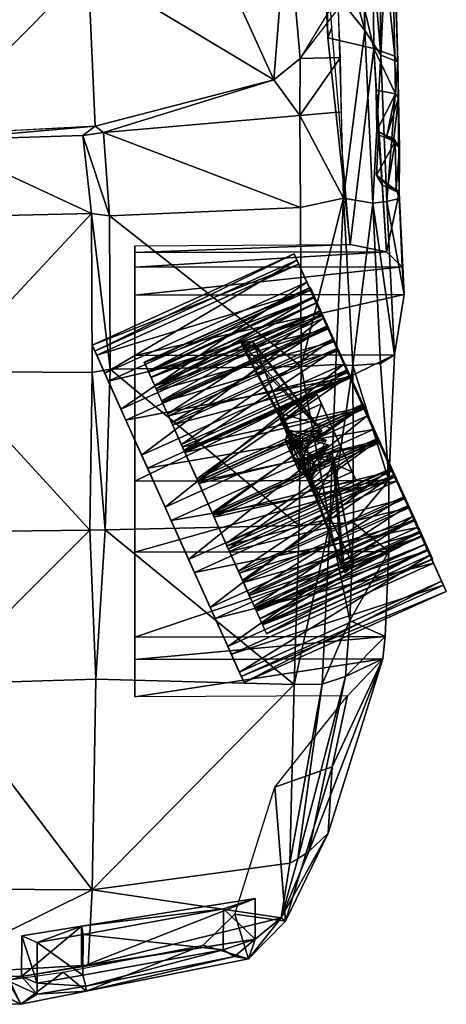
# Model space of a CAD drawing. Header units: metres. Extents: x -2.9 to 1.9, y -5.6 to 5.6.
# Tile 4 of 11: x -0.1 to 1.9, y -5.6 to -1.1. Entities that reach past the tile are written whole.
import ezdxf

# ---------------------------------------------------------------- set-up
doc = ezdxf.new("R2010")
doc.units = ezdxf.units.M
doc.layers.get('0').update_dxf_attribs({"true_color": 0x551cb1})

msp = doc.modelspace()

# ---------------------------------------------------------------- meshes
at = {"color": 33, "true_color": 0xe08f57}
mesh = msp.add_polyface(dxfattribs=at)
corners = [(-2.2724, -1.2453, -0.8451), (-2.1527, -1.3458, -0.8451), (1.2159, -1.2606, -0.8451), (1.0954, -1.36, -0.8451), (-1.6668, -0.2311, -0.3934), (-1.6668, -0.2311, -0.3934), (-2.1872, -0.5702, -0.6645), (-1.6668, -0.2311, -0.3934), (-1.9996, -0.1371, -0.458), (-1.7357, 0.4744, -0.1676), (-1.6668, -0.2311, -0.3934), (-1.6668, -0.2311, -0.3934), (-1.4542, 0.3886, -0.142), (-1.6668, -0.2311, -0.3934), (-1.1334, 0.3269, -0.1227), (-1.6668, -0.2311, -0.3934), (-1.8555, -0.7031, -0.5999), (-1.6668, -0.2311, -0.3934), (-1.3143, -1.571, -0.8903), (-0.5272, -1.6137, -0.9032), (-1.2367, -0.3088, -0.3419), (-0.5194, -0.3619, -0.3226), (-1.2694, -0.8365, -0.542), (0.6167, -0.2411, -0.3934), (0.6167, -0.2411, -0.3934), (0.6167, -0.2411, -0.3934), (0.6167, -0.2411, -0.3934), (0.6167, -0.2411, -0.3934), (0.6167, -0.2411, -0.3934), (0.6167, -0.2411, -0.3934), (0.8014, -0.7147, -0.5999), (0.6167, -0.2411, -0.3934), (0.2685, -1.5747, -0.8903), (-0.5233, -0.8973, -0.5225), (0.186, -0.315, -0.3419), (0.2363, -0.8431, -0.542), (1.2327, 2.6955, -0.7097), (1.1792, 3.6687, -0.7226), (0.9381, 4.3669, -0.729), (0.0951, 4.8455, -0.7483), (-0.4987, 4.8974, -0.7549), (-1.7668, 4.5224, -0.7356), (-1.0983, 4.8507, -0.7483), (-1.0739, 2.481, -0.0775), (-1.6735, 2.5123, -0.1549), (-1.8659, 2.5505, -0.2451), (-2.0769, 2.6149, -0.4323), (-2.2547, 2.7107, -0.7097), (-2.1927, 3.6834, -0.7226), (-1.917, 3.6234, -0.5354), (-1.9455, 4.3795, -0.729), (-1.7578, 4.3931, -0.6711), (-1.7175, 3.598, -0.4453), (-1.0844, 3.6173, -0.3485), (-1.0928, 4.3987, -0.5936), (0.7603, 4.5119, -0.7356), (0.8606, 2.5625, -0.2451), (1.071, 2.6287, -0.4323), (0.9023, 3.6358, -0.5354), (0.7364, 4.4041, -0.6711), (0.703, 3.6086, -0.4453), (0.0698, 3.6224, -0.3485), (0.0714, 4.4039, -0.5936), (-0.5093, 4.394, -0.587), (-0.5043, 3.6128, -0.3485), (-2.4267, -1.0147, -0.9096), (0.4316, 0.3803, -0.142), (-0.5161, 0.2766, -0.1161), (0.1102, 0.3215, -0.1227), (-0.5064, 2.4896, -0.1031), (0.0696, 2.476, -0.0775), (0.6694, 2.5021, -0.1549), (1.1562, -0.5848, -0.6645), (0.7138, 0.4637, -0.1676), (0.9724, -0.15, -0.458), (1.3918, -1.0314, -0.9096)]
mesh.append_faces([[corners[k] for k in face] for face in [(6, 1, 16, 6), (16, 4, 6, 16), (6, 5, 8, 6), (8, 7, 9, 8), (10, 12, 9, 10), (14, 12, 11, 14), (20, 14, 13, 20), (20, 21, 14, 20), (14, 21, 67, 14), (16, 1, 22, 16), (16, 22, 15, 16), (22, 20, 17, 22), (22, 1, 18, 22), (18, 19, 22, 18), (22, 19, 33, 22), (33, 21, 22, 33), (22, 21, 20, 22), (72, 3, 2, 72), (30, 3, 72, 30), (72, 23, 30, 72), (74, 24, 72, 74), (73, 25, 74, 73), (73, 66, 26, 73), (27, 66, 68, 27), (28, 68, 34, 28), (68, 21, 34, 68), (67, 21, 68, 67), (35, 3, 30, 35), (29, 35, 30, 29), (31, 34, 35, 31), (32, 3, 35, 32), (35, 19, 32, 35), (33, 19, 35, 33), (35, 21, 33, 35), (34, 21, 35, 34), (0, 1, 6, 0), (65, 0, 6, 65), (72, 2, 75, 72), (50, 51, 41, 50), (42, 41, 51, 42), (42, 51, 54, 42), (40, 42, 54, 40), (54, 63, 40, 54), (43, 69, 64, 43), (53, 43, 64, 53), (43, 53, 52, 43), (52, 44, 43, 52), (45, 44, 52, 45), (45, 52, 49, 45), (49, 48, 45, 49), (45, 48, 46, 45), (47, 46, 48, 47), (48, 49, 50, 48), (50, 49, 52, 50), (52, 51, 50, 52), (54, 51, 52, 54), (52, 53, 54, 52), (54, 53, 64, 54), (64, 63, 54, 64), (55, 59, 38, 55), (59, 55, 39, 59), (62, 59, 39, 62), (62, 39, 40, 62), (40, 63, 62, 40), (64, 69, 70, 64), (64, 70, 61, 64), (60, 61, 70, 60), (70, 71, 60, 70), (60, 71, 56, 60), (58, 60, 56, 58), (56, 37, 58, 56), (57, 37, 56, 57), (37, 57, 36, 37), (38, 58, 37, 38), (60, 58, 38, 60), (38, 59, 60, 38), (60, 59, 62, 60), (62, 61, 60, 62), (64, 61, 62, 64), (62, 63, 64, 62)]], dxfattribs={"vtx3": -1, "color": 33})
at = {"color": 213, "true_color": 0xe158c7}
mesh = msp.add_polyface(dxfattribs=at)
corners = [(1.435, -4.2113, -2.3096), (1.4474, -2.1226, -2.4073), (1.3332, 1.6631, -2.4073), (1.3305, 3.8399, -2.3096), (1.5378, 3.7929, -1.9548), (1.5442, 1.728, -2.0709), (1.616, -2.1553, -2.0386), (1.6887, -2.2248, -1.7805), (1.6127, 1.839, -1.7612), (1.6213, 3.517, -1.4775), (1.6127, 3.3169, -1.2774), (1.6027, 2.0067, -1.4839), (1.6125, 2.149, -1.3096), (1.6978, -2.3537, -1.5161), (1.6096, -3.9366, -1.4323), (1.5992, -4.04, -1.5936), (1.6156, 2.8911, -1.1097), (1.6213, 2.6331, -1.1031), (1.6523, -2.6321, -1.2195), (1.6261, -3.2135, -1.0904), (1.627, -3.5424, -1.1613), (0.4512, -4.2159, -2.3517), (0.4512, -2.1281, -2.4494), (0.4512, -2.1584, -2.0807), (0.4512, -2.2273, -1.8226), (0.4512, -2.3561, -1.5582), (0.4512, -3.9398, -1.4744), (0.4512, -4.0432, -1.6357), (0.4512, -2.6349, -1.2616), (0.4512, -3.2165, -1.1325), (0.4512, -3.5455, -1.2034), (0.4512, -3.1589, -2.3764), (0.4777, 1.6604, -2.4092), (0.4777, 3.8379, -2.3115), (0.4777, 3.7927, -1.9567), (0.4777, 1.7279, -2.0728), (0.4777, 1.8395, -1.7631), (0.4777, 3.5176, -1.4794), (0.4777, 3.3174, -1.2793), (0.4777, 2.0072, -1.4858), (0.4777, 2.1495, -1.3115), (0.4777, 2.8917, -1.1116), (0.4777, 2.6337, -1.105), (0.5036, 2.7693, -2.2143)]
mesh.append_faces([[corners[k] for k in face] for face in [(1, 6, 23, 1), (23, 22, 1, 23), (6, 7, 24, 6), (24, 23, 6, 24), (7, 13, 25, 7), (25, 24, 7, 25), (13, 18, 28, 13), (28, 25, 13, 28), (18, 19, 29, 18), (29, 28, 18, 29), (19, 20, 30, 19), (30, 29, 19, 30), (20, 14, 26, 20), (26, 30, 20, 26), (14, 15, 27, 14), (27, 26, 14, 27), (15, 0, 21, 15), (21, 27, 15, 21), (3, 4, 34, 3), (34, 33, 3, 34), (4, 9, 37, 4), (37, 34, 4, 37), (9, 10, 38, 9), (38, 37, 9, 38), (10, 16, 41, 10), (41, 38, 10, 41), (16, 17, 42, 16), (42, 41, 16, 42), (17, 12, 40, 17), (40, 42, 17, 40), (12, 11, 39, 12), (39, 40, 12, 39), (11, 8, 36, 11), (36, 39, 11, 36), (8, 5, 35, 8), (35, 36, 8, 35), (5, 2, 32, 5), (32, 35, 5, 32)]], dxfattribs={"vtx2": -1, "vtx3": -1, "color": 213})
mesh.append_faces([[corners[k] for k in face] for face in [(23, 31, 22, 23), (24, 31, 23, 24), (25, 31, 24, 25), (28, 31, 25, 28), (29, 31, 28, 29), (30, 31, 29, 30), (26, 31, 30, 26), (27, 31, 26, 27), (21, 31, 27, 21), (34, 43, 33, 34), (37, 43, 34, 37), (38, 43, 37, 38), (41, 43, 38, 41), (42, 43, 41, 42), (40, 43, 42, 40), (39, 43, 40, 39), (36, 43, 39, 36), (35, 43, 36, 35), (32, 43, 35, 32)]], dxfattribs={"vtx3": -1, "color": 213})
at = {"color": 213, "true_color": 0xc458e1}
mesh = msp.add_polyface(dxfattribs=at)
corners = [(1.668, -1.2766, -1.4839), (1.6716, -1.4442, -1.4839), (1.6583, -1.4252, -1.7935), (1.6544, -1.251, -1.7935), (1.5569, -1.2145, -2.0386), (1.5674, -1.4079, -2.0323), (1.5715, -1.5948, -2.0129), (1.6173, -1.6197, -1.8001), (1.6716, -1.4442, -1.4839), (1.6716, -1.4442, -1.4839), (1.6498, -1.6319, -1.5547), (1.6716, -1.4442, -1.4839), (1.6767, -1.6766, -1.4839), (1.6498, -1.6319, -1.5547), (0.2685, -1.5747, -0.8903), (0.307, -1.603, -0.8128), (1.0954, -1.36, -0.8451), (0.2105, -1.6181, -0.7805), (-0.4796, -1.6395, -0.7678), (-0.4801, -1.6139, -0.9032), (1.5785, -1.6142, -2.0386), (1.6498, -1.6319, -1.5547), (1.6767, -1.6766, -1.4839), (1.6564, -1.6447, -1.8001), (1.3448, -1.1656, -2.1935), (1.4474, -2.1226, -2.4073), (1.3631, -1.1175, -2.4073), (1.3252, -0.2238, -2.1872), (1.548, -0.2145, -2.0323), (1.3021, -0.2476, -2.4073), (1.3267, 1.4864, -2.2195), (1.3136, 1.3271, -2.4073), (1.6316, -0.206, -1.7935), (1.5387, 1.3857, -2.0582), (1.638, -0.2059, -1.4775), (1.6098, 1.3872, -1.7678), (1.58, -0.2008, -1.1483), (1.6098, 1.3872, -1.4709), (1.5898, -1.246, -1.1613), (1.6175, -1.923, -1.1742), (1.5024, -0.1961, -0.9484), (1.5386, 1.3923, -1.142), (1.3415, -0.219, -0.858), (1.4548, 1.3904, -0.9291), (1.5094, -0.8217, -0.9677), (1.4039, -0.7145, -0.8517), (1.5162, -1.1315, -0.9936), (1.3903, -0.973, -0.858), (1.417, -1.9081, -0.8646), (1.5532, -1.9308, -1.0193), (1.2151, -1.5253, -0.8451), (1.4083, -1.5081, -0.8646), (1.4028, -1.2565, -0.8646), (1.2159, -1.2606, -0.8451)]
mesh.append_faces([[corners[k] for k in face] for face in [(14, 15, 16, 14), (18, 17, 14, 18), (14, 19, 18, 14), (4, 24, 27, 4), (27, 28, 4, 27), (24, 26, 29, 24), (29, 27, 24, 29), (28, 27, 30, 28), (27, 29, 31, 27), (32, 28, 33, 32), (3, 4, 28, 3), (28, 32, 3, 28), (0, 3, 32, 0), (32, 34, 0, 32), (36, 34, 37, 36), (38, 0, 34, 38), (34, 36, 38, 34), (0, 38, 39, 0), (40, 36, 41, 40), (42, 40, 43, 42), (38, 46, 49, 38)]], dxfattribs={"vtx2": -1, "vtx3": -1, "color": 213})
mesh.append_faces([[corners[k] for k in face] for face in [(0, 1, 2, 0), (2, 3, 0, 2), (4, 3, 2, 4), (2, 5, 4, 2), (6, 5, 2, 6), (2, 7, 6, 2), (7, 2, 8, 7), (9, 10, 7, 9), (11, 12, 13, 11), (14, 17, 15, 14), (6, 20, 5, 6), (7, 21, 22, 7), (6, 7, 23, 6), (23, 20, 6, 23), (24, 25, 26, 24), (34, 32, 35, 34), (44, 40, 42, 44), (42, 45, 44, 42), (45, 46, 44, 45), (47, 46, 45, 47), (47, 48, 46, 47), (50, 51, 52, 50), (50, 52, 53, 50), (53, 52, 47, 53), (50, 53, 16, 50), (50, 16, 15, 50), (34, 35, 37, 34), (38, 36, 40, 38), (40, 46, 38, 40), (40, 44, 46, 40)]], dxfattribs={"vtx3": -1, "color": 213})
mesh = msp.add_polyface(dxfattribs=at)
corners = [(1.6564, -1.6447, -1.8001), (1.6767, -1.6766, -1.4839), (1.6612, -1.8639, -1.542), (1.6223, -1.8518, -1.7871), (1.5697, -1.8014, -2.0259), (1.5785, -1.6142, -2.0386), (1.6767, -1.6766, -1.4839), (1.6752, -1.9088, -1.4902), (1.5963, -1.846, -2.0386), (1.6767, -1.6766, -1.4839), (1.6173, -1.6197, -1.8001), (-0.4266, -1.9933, -0.7805), (-0.4761, -2.0912, -0.8258), (-0.4758, -2.6978, -0.8517), (-0.4303, -2.7098, -0.8194), (1.6746, -1.8829, -1.7871), (0.2506, -1.9785, -0.8001), (0.2537, -2.7142, -0.8451), (0.3372, -2.6994, -0.8773), (0.3347, -1.9896, -0.8387), (0.2105, -1.6181, -0.7805), (0.307, -1.603, -0.8128), (-0.4786, -1.9751, -0.7742), (1.5569, -1.2145, -2.0386), (1.616, -2.1553, -2.0386), (1.4474, -2.1226, -2.4073), (1.3448, -1.1656, -2.1935), (1.6887, -2.2248, -1.7805), (1.6978, -2.3537, -1.5161), (1.6175, -1.923, -1.1742), (1.668, -1.2766, -1.4839), (1.6523, -2.6321, -1.2195), (1.5532, -1.9308, -1.0193), (1.5898, -1.246, -1.1613), (1.417, -1.9081, -0.8646), (1.5162, -1.1315, -0.9936), (1.4598, -2.6815, -0.9096), (1.5887, -2.6721, -1.0516), (1.6261, -3.2135, -1.0904), (1.3822, -2.6766, -0.871), (1.2211, -2.6867, -0.871), (1.3531, -3.413, -0.9614), (1.218, -1.951, -0.8451), (1.2151, -1.5253, -0.8451), (1.4083, -1.5081, -0.8646), (-0.4796, -1.6395, -0.7678)]
mesh.append_faces([[corners[k] for k in face] for face in [(11, 12, 13, 11), (13, 14, 11, 13), (16, 17, 18, 16), (18, 19, 16, 18), (20, 16, 19, 20), (19, 21, 20, 19), (29, 7, 30, 29), (32, 29, 33, 32), (19, 18, 40, 19), (40, 42, 19, 40), (21, 19, 42, 21), (42, 43, 21, 42)]], dxfattribs={"vtx2": -1, "vtx3": -1, "color": 213})
mesh.append_faces([[corners[k] for k in face] for face in [(0, 1, 2, 0), (2, 3, 0, 2), (4, 0, 3, 4), (5, 0, 4, 5), (2, 6, 7, 2), (4, 8, 5, 4), (9, 0, 10, 9), (2, 7, 15, 2), (15, 3, 2, 15), (15, 8, 4, 15), (4, 3, 15, 4), (11, 22, 12, 11), (23, 24, 25, 23), (25, 26, 23, 25), (15, 24, 8, 15), (27, 24, 15, 27), (15, 28, 27, 15), (7, 28, 15, 7), (29, 28, 7, 29), (31, 28, 29, 31), (34, 32, 35, 34), (36, 32, 34, 36), (37, 32, 36, 37), (31, 32, 37, 31), (32, 31, 29, 32), (37, 38, 31, 37), (36, 38, 37, 36), (39, 40, 41, 39), (39, 36, 34, 39), (34, 40, 39, 34), (42, 40, 34, 42), (42, 34, 43, 42), (34, 44, 43, 34), (11, 14, 16, 11), (16, 14, 17, 16), (16, 20, 45, 16), (45, 11, 16, 45), (22, 11, 45, 22)]], dxfattribs={"vtx3": -1, "color": 213})
at = {"color": 93, "true_color": 0x57e057}
mesh = msp.add_polyface(dxfattribs=at)
corners = [(0.2534, -2.587, -2.1512), (1.2105, -2.2134, -2.4142), (0.275, -2.6348, -2.4142), (1.189, -2.1655, -2.1512), (1.2644, -2.3331, -2.6481), (0.3289, -2.7545, -2.6481), (1.3454, -2.5128, -2.8301), (0.4098, -2.9342, -2.8301), (1.4455, -2.7349, -2.9422), (0.5099, -3.1564, -2.9422), (0.4831, -3.0969, -1.3128), (1.3226, -2.4622, -1.444), (0.3871, -2.8836, -1.444), (1.2479, -2.2963, -1.6411), (0.3123, -2.7178, -1.6411), (1.2018, -2.1941, -1.8848), (0.2663, -2.6155, -1.8848), (0.3378, -2.7743, -2.3576), (0.3204, -2.7356, -2.1446), (0.3815, -2.8712, -2.5471), (0.447, -3.0167, -2.6944), (0.5281, -3.1966, -2.7852), (0.4286, -2.9758, -1.572), (0.5064, -3.1485, -1.4658), (0.3681, -2.8415, -1.7316), (0.3308, -2.7587, -1.9289), (0.6667, -3.0475, -1.478), (0.6025, -2.9052, -1.5702), (1.3706, -2.5592, -1.5702), (0.5504, -2.7895, -1.6995), (1.3184, -2.4435, -1.6995), (0.5138, -2.7082, -1.8574), (1.2818, -2.3623, -1.8574), (0.4952, -2.667, -2.0329), (1.2633, -2.321, -2.0329), (0.496, -2.6686, -2.2141), (1.264, -2.3226, -2.2141), (0.5159, -2.7129, -2.3888), (1.2839, -2.3669, -2.3888), (0.5538, -2.7969, -2.5448), (1.3218, -2.4509, -2.5448), (0.6069, -2.9149, -2.6718), (1.3749, -2.5689, -2.6718), (0.6717, -3.0588, -2.7609), (1.4397, -2.7128, -2.7609), (0.6218, -2.9479, -1.63), (1.3434, -2.4989, -1.7453), (0.5754, -2.8449, -1.7453), (1.3108, -2.4266, -1.8858), (0.5428, -2.7726, -1.8858), (1.2943, -2.3899, -2.0421), (0.5262, -2.7358, -2.0421), (1.2949, -2.3913, -2.2035), (0.5269, -2.7373, -2.2035), (1.3127, -2.4307, -2.359), (0.5447, -2.7767, -2.359), (1.3464, -2.5055, -2.498), (0.5784, -2.8515, -2.498), (1.3937, -2.6106, -2.611), (0.6257, -2.9566, -2.611)]
mesh.append_faces([[corners[k] for k in face] for face in [(0, 17, 18, 0), (2, 19, 17, 2), (5, 20, 19, 5), (7, 21, 20, 7), (10, 22, 23, 10), (12, 24, 22, 12), (14, 25, 24, 14), (16, 18, 25, 16)]], dxfattribs={"vtx0": -1, "vtx2": -1, "vtx3": -1, "color": 93})
mesh.append_faces([[corners[k] for k in face] for face in [(0, 1, 2, 0), (2, 4, 5, 2), (5, 6, 7, 5), (7, 8, 9, 7), (10, 11, 12, 10), (12, 13, 14, 12), (14, 15, 16, 14), (16, 3, 0, 16), (45, 46, 47, 45), (47, 48, 49, 47), (49, 50, 51, 49), (51, 52, 53, 51), (53, 54, 55, 53), (55, 56, 57, 55), (57, 58, 59, 57)]], dxfattribs={"vtx0": -1, "vtx3": -1, "color": 93})
mesh.append_faces([[corners[k] for k in face] for face in [(0, 2, 17, 0), (2, 5, 19, 2), (5, 7, 20, 5), (7, 9, 21, 7), (10, 12, 22, 10), (12, 14, 24, 12), (14, 16, 25, 14), (16, 0, 18, 16)]], dxfattribs={"vtx1": -1, "vtx2": -1, "vtx3": -1, "color": 93})
mesh.append_faces([[corners[k] for k in face] for face in [(0, 3, 1, 0), (2, 1, 4, 2), (5, 4, 6, 5), (14, 13, 15, 14), (16, 15, 3, 16), (26, 27, 28, 26), (27, 29, 30, 27), (29, 31, 32, 29), (31, 33, 34, 31), (33, 35, 36, 33), (35, 37, 38, 35), (37, 39, 40, 37), (39, 41, 42, 39), (41, 43, 44, 41)]], dxfattribs={"vtx2": -1, "vtx3": -1, "color": 93})
mesh = msp.add_polyface(dxfattribs=at)
corners = [(1.189, -2.1655, -2.1512), (1.2734, -2.3529, -2.3576), (1.2105, -2.2134, -2.4142), (1.2559, -2.3141, -2.1446), (1.317, -2.4498, -2.5471), (1.2644, -2.3331, -2.6481), (1.3826, -2.5953, -2.6944), (1.3454, -2.5128, -2.8301), (1.4636, -2.7752, -2.7852), (1.4455, -2.7349, -2.9422), (1.5522, -2.9719, -2.8105), (1.5549, -2.9778, -2.9736), (1.5267, -2.9153, -1.2602), (1.4419, -2.7271, -1.4658), (1.4187, -2.6755, -1.3128), (1.3641, -2.5544, -1.572), (1.3226, -2.4622, -1.444), (1.3036, -2.4201, -1.7316), (1.2479, -2.2963, -1.6411), (1.2663, -2.3373, -1.9289), (1.2018, -2.1941, -1.8848), (1.5064, -2.8608, -1.4294), (1.4347, -2.7015, -1.478), (1.4469, -2.7287, -1.548), (1.5108, -2.8705, -1.5047), (1.3706, -2.5592, -1.5702), (1.3898, -2.602, -1.63), (1.3184, -2.4435, -1.6995), (1.3434, -2.4989, -1.7453), (1.2818, -2.3623, -1.8574), (1.3108, -2.4266, -1.8858), (1.2633, -2.321, -2.0329), (1.2943, -2.3899, -2.0421), (1.264, -2.3226, -2.2141), (1.2949, -2.3913, -2.2035), (1.2839, -2.3669, -2.3888), (1.3127, -2.4307, -2.359), (1.3218, -2.4509, -2.5448), (1.3464, -2.5055, -2.498), (1.3749, -2.5689, -2.6718), (1.3937, -2.6106, -2.611), (1.4397, -2.7128, -2.7609), (1.4514, -2.7387, -2.6903), (1.5118, -2.8728, -2.8061), (1.5156, -2.8812, -2.7306), (1.0036, -2.5857, -1.7824), (1.1638, -2.9872, -2.2071), (1.3172, -2.9857, -2.1084), (0.9635, -2.6209, -1.7575), (1.2145, -3.0996, -2.0098), (0.9963, -2.5696, -2.4306), (1.2108, -3.0915, -2.2394), (1.3158, -2.9824, -2.1377), (0.9439, -2.5775, -2.4048), (1.1645, -2.9887, -2.0359)]
mesh.append_faces([[corners[k] for k in face] for face in [(0, 1, 2, 0), (2, 4, 5, 2), (5, 6, 7, 5), (7, 8, 9, 7), (9, 10, 11, 9), (12, 13, 14, 12), (14, 15, 16, 14), (16, 17, 18, 16), (18, 19, 20, 18), (20, 3, 0, 20)]], dxfattribs={"vtx0": -1, "vtx1": -1, "vtx3": -1, "color": 93})
mesh.append_faces([[corners[k] for k in face] for face in [(0, 3, 1, 0), (2, 1, 4, 2), (5, 4, 6, 5), (7, 6, 8, 7), (9, 8, 10, 9), (14, 13, 15, 14), (16, 15, 17, 16), (18, 17, 19, 18), (20, 19, 3, 20), (21, 23, 24, 21), (22, 26, 23, 22), (25, 28, 26, 25), (27, 30, 28, 27), (29, 32, 30, 29), (31, 34, 32, 31), (33, 36, 34, 33), (35, 38, 36, 35), (37, 40, 38, 37), (39, 42, 40, 39), (41, 44, 42, 41)]], dxfattribs={"vtx0": -1, "vtx2": -1, "vtx3": -1, "color": 93})
mesh.append_faces([[corners[k] for k in face] for face in [(45, 46, 47, 45), (48, 47, 49, 48), (50, 51, 52, 50), (53, 52, 54, 53)]], dxfattribs={"vtx0": -1, "vtx3": -1, "color": 93})
mesh.append_faces([[corners[k] for k in face] for face in [(21, 22, 23, 21), (22, 25, 26, 22), (25, 27, 28, 25), (27, 29, 30, 27), (29, 31, 32, 29), (31, 33, 34, 31), (33, 35, 36, 33), (35, 37, 38, 35), (37, 39, 40, 37), (39, 41, 42, 39), (41, 43, 44, 41)]], dxfattribs={"vtx1": -1, "vtx2": -1, "vtx3": -1, "color": 93})
mesh = msp.add_polyface(dxfattribs=at)
corners = [(0.4098, -2.9342, -2.8301), (1.3454, -2.5128, -2.8301), (1.4455, -2.7349, -2.9422), (0.5099, -3.1564, -2.9422), (1.5549, -2.9778, -2.9736), (0.5912, -3.3368, -1.2602), (1.5267, -2.9153, -1.2602), (1.4187, -2.6755, -1.3128), (0.4831, -3.0969, -1.3128), (1.3226, -2.4622, -1.444), (0.3871, -2.8836, -1.444), (1.2479, -2.2963, -1.6411), (0.7384, -3.2067, -1.4294), (0.6667, -3.0475, -1.478), (1.4347, -2.7015, -1.478), (1.3706, -2.5592, -1.5702), (0.6025, -2.9052, -1.5702), (1.3184, -2.4435, -1.6995), (0.5504, -2.7895, -1.6995), (1.2818, -2.3623, -1.8574), (0.5138, -2.7082, -1.8574), (1.2633, -2.321, -2.0329), (0.4952, -2.667, -2.0329), (1.264, -2.3226, -2.2141), (0.496, -2.6686, -2.2141), (1.2839, -2.3669, -2.3888), (0.5159, -2.7129, -2.3888), (1.3218, -2.4509, -2.5448), (0.5538, -2.7969, -2.5448), (1.3749, -2.5689, -2.6718), (0.6069, -2.9149, -2.6718), (1.4397, -2.7128, -2.7609), (0.6717, -3.0588, -2.7609), (0.7438, -3.2188, -2.8061), (1.5118, -2.8728, -2.8061), (0.7427, -3.2164, -1.5047), (1.4469, -2.7287, -1.548), (0.6789, -3.0747, -1.548), (1.3898, -2.602, -1.63), (0.6218, -2.9479, -1.63), (1.3434, -2.4989, -1.7453), (0.5754, -2.8449, -1.7453), (1.3108, -2.4266, -1.8858), (0.5428, -2.7726, -1.8858), (1.2943, -2.3899, -2.0421), (0.5262, -2.7358, -2.0421), (1.2949, -2.3913, -2.2035), (0.5269, -2.7373, -2.2035), (1.3127, -2.4307, -2.359), (0.5447, -2.7767, -2.359), (1.3464, -2.5055, -2.498), (0.5784, -2.8515, -2.498), (1.3937, -2.6106, -2.611), (0.6257, -2.9566, -2.611), (1.4514, -2.7387, -2.6903), (0.6834, -3.0847, -2.6903), (1.5156, -2.8812, -2.7306), (0.7476, -3.2272, -2.7306), (1.0036, -2.5857, -1.7824), (0.9506, -2.5924, -1.8074), (1.1638, -2.9872, -2.2071), (0.9635, -2.6209, -1.7575), (1.2145, -3.0996, -2.0098), (1.3172, -2.9857, -2.1084), (0.9726, -2.5997, -1.7824), (0.9963, -2.5696, -2.4306), (0.9556, -2.6036, -2.4563), (1.2108, -3.0915, -2.2394), (0.9439, -2.5775, -2.4048), (1.1645, -2.9887, -2.0359), (1.3158, -2.9824, -2.1377), (0.9653, -2.5836, -2.4306)]
mesh.append_faces([[corners[k] for k in face] for face in [(13, 15, 14, 13), (16, 17, 15, 16), (18, 19, 17, 18), (20, 21, 19, 20), (22, 23, 21, 22), (24, 25, 23, 24), (26, 27, 25, 26), (28, 29, 27, 28), (30, 31, 29, 30), (32, 34, 31, 32), (35, 36, 37, 35), (37, 38, 39, 37), (53, 54, 55, 53), (55, 56, 57, 55), (59, 62, 60, 59), (66, 69, 67, 66)]], dxfattribs={"vtx0": -1, "vtx3": -1, "color": 93})
mesh.append_faces([[corners[k] for k in face] for face in [(59, 58, 64, 59), (61, 59, 64, 61), (58, 61, 64, 58), (66, 65, 71, 66), (68, 66, 71, 68), (65, 68, 71, 65)]], dxfattribs={"vtx1": -1, "vtx2": -1, "vtx3": -1, "color": 93})
mesh.append_faces([[corners[k] for k in face] for face in [(0, 1, 2, 0), (3, 2, 4, 3), (5, 6, 7, 5), (8, 7, 9, 8), (10, 9, 11, 10), (12, 13, 14, 12), (32, 33, 34, 32), (37, 36, 38, 37), (39, 38, 40, 39), (41, 40, 42, 41), (43, 42, 44, 43), (45, 44, 46, 45), (47, 46, 48, 47), (49, 48, 50, 49), (51, 50, 52, 51), (53, 52, 54, 53), (55, 54, 56, 55), (58, 59, 60, 58), (59, 61, 62, 59), (61, 58, 63, 61), (65, 66, 67, 65), (66, 68, 69, 66), (68, 65, 70, 68)]], dxfattribs={"vtx2": -1, "vtx3": -1, "color": 93})
at = {"color": 213, "true_color": 0xc458e1}
mesh = msp.add_polyface(dxfattribs=at)
corners = [(-0.4728, -3.4269, -0.9355), (-0.4699, -4.156, -1.1227), (-0.4271, -3.4519, -0.9291), (-0.4303, -2.7098, -0.8194), (-0.4758, -2.6978, -0.8517), (0.2437, -3.4436, -0.9614), (0.2717, -4.1335, -1.142), (0.3148, -3.442, -0.9741), (0.2537, -2.7142, -0.8451), (0.3372, -2.6994, -0.8773), (1.1483, -5.253, -2.2423), (1.3457, -4.8458, -1.6711), (1.1284, -5.2378, -1.7033), (1.364, -4.5393, -2.2399), (1.5992, -4.04, -1.5936), (1.435, -4.2113, -2.3096), (1.4467, -3.8627, -1.1161), (1.6096, -3.9366, -1.4323), (1.627, -3.5424, -1.1613), (1.4267, -4.1213, -1.1999), (1.2571, -4.9316, -1.5677), (1.2063, -4.965, -1.5291), (1.1681, -4.9851, -1.5098), (1.1887, -4.1587, -1.1354), (1.3177, -4.1559, -1.1483), (0.2544, -5.1082, -1.4968), (1.6261, -3.2135, -1.0904), (1.4598, -2.6815, -0.9096), (1.4628, -3.4106, -1.0063), (1.2112, -3.4225, -0.9548), (1.3531, -3.413, -0.9614), (1.2211, -2.6867, -0.871), (1.3822, -2.6766, -0.871), (-0.6026, -3.4264, -0.9355), (-0.5421, -5.1046, -1.4968), (0.9138, -5.2212, -2.3124), (1.0996, -4.6327, -2.31)]
mesh.append_faces([[corners[k] for k in face] for face in [(3, 4, 0, 3), (0, 2, 3, 0), (8, 5, 7, 8), (7, 9, 8, 7), (7, 6, 23, 7), (23, 29, 7, 23), (9, 7, 29, 9), (29, 31, 9, 29)]], dxfattribs={"vtx2": -1, "vtx3": -1, "color": 213})
mesh.append_faces([[corners[k] for k in face] for face in [(0, 1, 2, 0), (5, 6, 7, 5), (10, 11, 12, 10), (11, 10, 13, 11), (13, 14, 11, 13), (14, 13, 15, 14), (16, 17, 18, 16), (17, 16, 19, 17), (19, 14, 17, 19), (20, 14, 19, 20), (11, 14, 20, 11), (20, 12, 11, 20), (21, 12, 20, 21), (22, 12, 21, 22), (23, 22, 24, 23), (24, 22, 21, 24), (19, 21, 20, 19), (21, 19, 24, 21), (22, 25, 12, 22), (26, 27, 28, 26), (28, 18, 26, 28), (18, 28, 16, 18), (24, 19, 16, 24), (29, 23, 30, 29), (30, 23, 24, 30), (24, 16, 30, 24), (30, 16, 28, 30), (30, 31, 29, 30), (28, 27, 30, 28), (30, 27, 32, 30), (23, 25, 22, 23), (6, 25, 23, 6), (25, 6, 1, 25), (2, 1, 5, 2), (5, 1, 6, 5), (8, 3, 5, 8), (5, 3, 2, 5), (33, 0, 4, 33), (1, 0, 33, 1), (1, 34, 25, 1), (10, 35, 36, 10), (36, 13, 10, 36), (36, 15, 13, 36)]], dxfattribs={"vtx3": -1, "color": 213})
at = {"color": 93, "true_color": 0x57e057}
mesh = msp.add_polyface(dxfattribs=at)
corners = [(0.5099, -3.1564, -2.9422), (1.5549, -2.9778, -2.9736), (0.6193, -3.3993, -2.9736), (1.6629, -3.2177, -2.921), (0.7274, -3.6391, -2.921), (1.759, -3.431, -2.7898), (0.7006, -3.5797, -1.2916), (1.5267, -2.9153, -1.2602), (0.5912, -3.3368, -1.2602), (1.6361, -3.1582, -1.2916), (1.4187, -2.6755, -1.3128), (0.4831, -3.0969, -1.3128), (0.6166, -3.3933, -2.8105), (0.5281, -3.1966, -2.7852), (0.7041, -3.5875, -2.768), (0.5939, -3.3427, -1.4232), (0.5064, -3.1485, -1.4658), (0.8849, -3.532, -1.4729), (0.8128, -3.372, -1.4277), (1.5808, -3.026, -1.4277), (1.6529, -3.186, -1.4729), (0.7384, -3.2067, -1.4294), (1.5064, -2.8608, -1.4294), (0.7438, -3.2188, -2.8061), (0.8183, -3.3841, -2.8044), (1.5863, -3.0381, -2.8044), (1.5118, -2.8728, -2.8061), (0.89, -3.5433, -2.7558), (1.658, -3.1973, -2.7558), (0.8732, -3.5061, -1.5435), (1.5771, -3.0176, -1.5032), (0.809, -3.3636, -1.5032), (1.6412, -3.1601, -1.5435), (1.5108, -2.8705, -1.5047), (0.7427, -3.2164, -1.5047), (0.7476, -3.2272, -2.7306), (1.5819, -3.0284, -2.729), (0.8139, -3.3743, -2.729), (1.5156, -2.8812, -2.7306), (1.6458, -3.1701, -2.6858), (0.8777, -3.5161, -2.6858), (1.2584, -3.1971, -2.0395), (1.2132, -3.0967, -2.2445), (1.2785, -3.1277, -2.142), (1.3639, -3.0892, -2.142), (1.219, -3.1097, -1.9679), (1.2664, -3.2149, -2.1698), (1.2854, -3.1431, -2.0688), (1.1845, -3.1116, -1.4803), (1.2087, -3.1653, -1.4832), (1.2652, -3.2124, -2.0958), (1.1698, -3.0005, -2.0847), (1.2431, -3.1175, -1.4818), (1.3456, -3.0487, -2.0903), (1.2121, -3.1315, -1.4818), (1.2068, -3.0369, -2.7672), (1.1724, -3.0846, -2.7697), (1.2557, -3.1913, -2.2008), (1.1605, -2.9799, -2.1815), (1.2508, -3.0663, -2.1912), (1.1819, -3.0572, -1.8936), (1.2719, -3.2571, -1.9664), (1.4569, -3.1738, -1.9665), (1.201, -3.0997, -2.12), (1.2911, -3.2996, -2.1928), (1.2201, -3.1421, -2.3463)]
mesh.append_faces([[corners[k] for k in face] for face in [(0, 12, 13, 0), (2, 14, 12, 2), (8, 16, 15, 8)]], dxfattribs={"vtx0": -1, "vtx2": -1, "vtx3": -1, "color": 93})
mesh.append_faces([[corners[k] for k in face] for face in [(0, 1, 2, 0), (2, 3, 4, 2), (6, 7, 8, 6), (8, 10, 11, 8), (17, 19, 20, 17), (18, 22, 19, 18), (23, 25, 26, 23), (24, 28, 25, 24), (29, 30, 31, 29), (31, 33, 34, 31), (35, 36, 37, 35), (37, 39, 40, 37), (48, 50, 51, 48), (49, 53, 50, 49)]], dxfattribs={"vtx0": -1, "vtx3": -1, "color": 93})
mesh.append_faces([[corners[k] for k in face] for face in [(0, 2, 12, 0), (6, 8, 15, 6), (8, 11, 16, 8), (41, 42, 43, 41), (42, 44, 43, 42), (45, 46, 47, 45), (48, 52, 54, 48), (49, 48, 54, 49), (52, 49, 54, 52), (57, 58, 59, 57), (61, 60, 63, 61), (64, 61, 63, 64), (65, 64, 63, 65)]], dxfattribs={"vtx1": -1, "vtx2": -1, "vtx3": -1, "color": 93})
mesh.append_faces([[corners[k] for k in face] for face in [(2, 1, 3, 2), (4, 3, 5, 4), (6, 9, 7, 6), (17, 18, 19, 17), (18, 21, 22, 18), (23, 24, 25, 23), (24, 27, 28, 24), (29, 32, 30, 29), (31, 30, 33, 31), (35, 38, 36, 35), (37, 36, 39, 37), (48, 49, 50, 48), (49, 52, 53, 49), (55, 56, 57, 55), (60, 61, 62, 60)]], dxfattribs={"vtx2": -1, "vtx3": -1, "color": 93})
mesh = msp.add_polyface(dxfattribs=at)
corners = [(1.5549, -2.9778, -2.9736), (1.6397, -3.1661, -2.768), (1.6629, -3.2177, -2.921), (1.5522, -2.9719, -2.8105), (1.6361, -3.1582, -1.2916), (1.5294, -2.9213, -1.4232), (1.5267, -2.9153, -1.2602), (1.4419, -2.7271, -1.4658), (0.7384, -3.2067, -1.4294), (1.4347, -2.7015, -1.478), (1.5064, -2.8608, -1.4294), (0.7427, -3.2164, -1.5047), (1.5108, -2.8705, -1.5047), (1.4469, -2.7287, -1.548), (1.5808, -3.026, -1.4277), (1.5771, -3.0176, -1.5032), (1.5118, -2.8728, -2.8061), (1.5863, -3.0381, -2.8044), (1.5819, -3.0284, -2.729), (1.5156, -2.8812, -2.7306), (1.6458, -3.1701, -2.6858), (1.2431, -3.1175, -1.4818), (1.1845, -3.1116, -1.4803), (1.1698, -3.0005, -2.0847), (1.3456, -3.0487, -2.0903), (1.2602, -3.0872, -2.0903), (1.2652, -3.2124, -2.0958), (1.3172, -2.9857, -2.1084), (1.1638, -2.9872, -2.2071), (1.2318, -3.0242, -2.1084), (1.2145, -3.0996, -2.0098), (1.3158, -2.9824, -2.1377), (1.2108, -3.0915, -2.2394), (1.2304, -3.0209, -2.1377), (1.1645, -2.9887, -2.0359), (1.2068, -3.0369, -2.7672), (1.2557, -3.1913, -2.2008), (1.3362, -3.0279, -2.1912), (1.1724, -3.0846, -2.7697), (1.1483, -3.0311, -2.7648), (1.1605, -2.9799, -2.1815), (1.1758, -3.0509, -2.7672), (1.2508, -3.0663, -2.1912), (1.1301, -2.9422, -2.2735), (1.1109, -2.8997, -2.0472), (1.2959, -2.8164, -2.0472), (1.315, -2.8589, -2.2735), (1.1819, -3.0572, -1.8936), (1.3668, -2.9739, -1.8936), (1.4569, -3.1738, -1.9665), (1.2201, -3.1421, -2.3463), (1.4051, -3.0588, -2.3463), (1.201, -3.0997, -2.12), (1.3859, -3.0163, -2.12)]
mesh.append_faces([[corners[k] for k in face] for face in [(0, 1, 2, 0), (4, 5, 6, 4)]], dxfattribs={"vtx0": -1, "vtx1": -1, "vtx3": -1, "color": 93})
mesh.append_faces([[corners[k] for k in face] for face in [(0, 3, 1, 0), (6, 5, 7, 6), (14, 12, 15, 14), (16, 18, 19, 16), (17, 20, 18, 17)]], dxfattribs={"vtx0": -1, "vtx2": -1, "vtx3": -1, "color": 93})
mesh.append_faces([[corners[k] for k in face] for face in [(8, 9, 10, 8), (21, 23, 24, 21), (35, 36, 37, 35), (38, 40, 36, 38), (39, 37, 40, 39), (43, 45, 46, 43), (44, 48, 45, 44), (47, 49, 48, 47), (50, 46, 51, 50)]], dxfattribs={"vtx0": -1, "vtx3": -1, "color": 93})
mesh.append_faces([[corners[k] for k in face] for face in [(14, 10, 12, 14), (16, 17, 18, 16), (24, 23, 25, 24), (23, 26, 25, 23), (27, 28, 29, 27), (28, 30, 29, 28), (30, 27, 29, 30), (31, 32, 33, 31), (32, 34, 33, 32), (34, 31, 33, 34), (38, 35, 41, 38), (39, 38, 41, 39), (35, 39, 41, 35), (37, 36, 42, 37), (40, 37, 42, 40), (44, 43, 52, 44), (47, 44, 52, 47), (43, 50, 52, 43), (46, 45, 53, 46), (45, 48, 53, 45), (48, 49, 53, 48), (51, 46, 53, 51)]], dxfattribs={"vtx1": -1, "vtx2": -1, "vtx3": -1, "color": 93})
mesh.append_faces([[corners[k] for k in face] for face in [(11, 12, 13, 11), (21, 22, 23, 21), (38, 39, 40, 38), (39, 35, 37, 39), (43, 44, 45, 43), (44, 47, 48, 44), (50, 43, 46, 50)]], dxfattribs={"vtx2": -1, "vtx3": -1, "color": 93})
mesh = msp.add_polyface(dxfattribs=at)
corners = [(1.6629, -3.2177, -2.921), (1.7175, -3.3388, -2.6618), (1.759, -3.431, -2.7898), (1.6397, -3.1661, -2.768), (1.778, -3.4731, -2.5022), (1.8172, -3.5601, -1.5856), (1.699, -3.2979, -1.5394), (1.7362, -3.3804, -1.4037), (1.7646, -3.4434, -1.6867), (1.618, -3.118, -1.4486), (1.6361, -3.1582, -1.2916), (1.5294, -2.9213, -1.4232), (0.9497, -3.6759, -1.562), (1.6529, -3.186, -1.4729), (1.7177, -3.3299, -1.562), (0.89, -3.5433, -2.7558), (1.7221, -3.3396, -2.6636), (1.658, -3.1973, -2.7558), (0.9309, -3.6342, -1.6228), (1.699, -3.2883, -1.6228), (1.6412, -3.1601, -1.5435), (0.8777, -3.5161, -2.6858), (1.6458, -3.1701, -2.6858), (1.7028, -3.2969, -2.6037), (1.8087, -3.5319, -1.845), (1.7709, -3.4479, -1.6889), (1.7463, -3.3933, -1.7358), (1.78, -3.4681, -1.8748), (1.5808, -3.026, -1.4277), (1.5771, -3.0176, -1.5032), (1.5863, -3.0381, -2.8044), (1.7742, -3.4553, -2.5342), (1.7493, -3.3999, -2.4885), (1.8108, -3.5366, -2.3764), (1.7819, -3.4723, -2.348), (1.4637, -3.6073, -2.4244), (1.2584, -3.1971, -2.0395), (1.3639, -3.0892, -2.142), (1.423, -3.6409, -2.3985), (1.2132, -3.0967, -2.2445), (1.4115, -3.6155, -2.4503), (1.2785, -3.1277, -2.142), (1.4622, -3.6039, -1.7937), (1.4097, -3.6115, -1.7681), (1.219, -3.1097, -1.9679), (1.3708, -3.1046, -2.0688), (1.2664, -3.2149, -2.1698), (1.4217, -3.6381, -1.8193), (1.2854, -3.1431, -2.0688), (1.2652, -3.2124, -2.0958), (1.3456, -3.0487, -2.0903), (1.2602, -3.0872, -2.0903), (1.2719, -3.2571, -1.9664), (1.2911, -3.2996, -2.1928), (1.476, -3.2163, -2.1928), (1.4569, -3.1738, -1.9665), (1.2201, -3.1421, -2.3463), (1.4051, -3.0588, -2.3463), (1.3859, -3.0163, -2.12)]
mesh.append_faces([[corners[k] for k in face] for face in [(0, 1, 2, 0), (5, 6, 7, 5), (7, 9, 10, 7)]], dxfattribs={"vtx0": -1, "vtx1": -1, "vtx3": -1, "color": 93})
mesh.append_faces([[corners[k] for k in face] for face in [(0, 3, 1, 0), (2, 1, 4, 2), (5, 8, 6, 5), (7, 6, 9, 7), (10, 9, 11, 10), (24, 26, 27, 24), (25, 19, 26, 25), (14, 20, 19, 14), (13, 29, 20, 13), (17, 23, 22, 17), (16, 32, 23, 16), (31, 34, 32, 31)]], dxfattribs={"vtx0": -1, "vtx2": -1, "vtx3": -1, "color": 93})
mesh.append_faces([[corners[k] for k in face] for face in [(12, 13, 14, 12), (15, 16, 17, 15), (35, 36, 37, 35), (38, 39, 36, 38), (40, 37, 39, 40), (42, 44, 45, 42), (43, 46, 44, 43), (47, 45, 46, 47), (52, 54, 55, 52), (53, 57, 54, 53)]], dxfattribs={"vtx0": -1, "vtx3": -1, "color": 93})
mesh.append_faces([[corners[k] for k in face] for face in [(24, 25, 26, 24), (25, 14, 19, 25), (14, 13, 20, 14), (13, 28, 29, 13), (30, 17, 22, 30), (17, 16, 23, 17), (16, 31, 32, 16), (31, 33, 34, 31), (37, 36, 41, 37), (45, 44, 48, 45), (46, 45, 48, 46), (49, 50, 51, 49), (55, 54, 58, 55), (54, 57, 58, 54)]], dxfattribs={"vtx1": -1, "vtx2": -1, "vtx3": -1, "color": 93})
mesh.append_faces([[corners[k] for k in face] for face in [(18, 19, 20, 18), (21, 22, 23, 21), (40, 35, 37, 40), (42, 43, 44, 42), (52, 53, 54, 52), (53, 56, 57, 53)]], dxfattribs={"vtx2": -1, "vtx3": -1, "color": 93})
mesh = msp.add_polyface(dxfattribs=at)
corners = [(0.8234, -3.8524, -2.7898), (1.759, -3.431, -2.7898), (1.8337, -3.5968, -2.5927), (0.8982, -4.0183, -2.5927), (1.8798, -3.6991, -2.349), (0.9442, -4.1205, -2.349), (1.8926, -3.7277, -2.0826), (0.9571, -4.1491, -2.0826), (1.8711, -3.6798, -1.8196), (0.9355, -4.1012, -1.8196), (1.8172, -3.5601, -1.5856), (0.8816, -3.9816, -1.5856), (1.7362, -3.3804, -1.4037), (1.778, -3.4731, -2.5022), (1.8153, -3.5559, -2.3049), (1.8257, -3.579, -2.0891), (1.8082, -3.5403, -1.8762), (1.7646, -3.4434, -1.6867), (1.0614, -3.9238, -2.2009), (1.8287, -3.5762, -2.0196), (1.8294, -3.5778, -2.2009), (1.0607, -3.9222, -2.0196), (1.8087, -3.5319, -1.845), (1.0407, -3.8779, -1.845), (1.7709, -3.4479, -1.6889), (1.0029, -3.7939, -1.6889), (1.7177, -3.3299, -1.562), (0.9541, -3.6856, -2.6636), (1.7742, -3.4553, -2.5342), (1.7221, -3.3396, -2.6636), (1.0062, -3.8013, -2.5342), (1.8108, -3.5366, -2.3764), (1.0428, -3.8826, -2.3764), (1.0304, -3.8549, -2.1917), (1.7984, -3.509, -2.1917), (1.7978, -3.5076, -2.0303), (1.0297, -3.8535, -2.0303), (1.78, -3.4681, -1.8748), (1.012, -3.8141, -1.8748), (1.7463, -3.3933, -1.7358), (0.9783, -3.7393, -1.7358), (1.699, -3.2883, -1.6228), (0.9348, -3.6428, -2.6037), (1.7028, -3.2969, -2.6037), (1.7493, -3.3999, -2.4885), (0.9812, -3.7459, -2.4885), (1.7819, -3.4723, -2.348), (1.0138, -3.8182, -2.348), (1.4637, -3.6073, -2.4244), (1.423, -3.6409, -2.3985), (1.2584, -3.1971, -2.0395), (1.4115, -3.6155, -2.4503), (1.2132, -3.0967, -2.2445), (1.4327, -3.6212, -2.4244), (1.4097, -3.6115, -1.7681), (1.4217, -3.6381, -1.8193), (1.2664, -3.2149, -2.1698), (1.4622, -3.6039, -1.7937), (1.3708, -3.1046, -2.0688), (1.4312, -3.6178, -1.7937)]
mesh.append_faces([[corners[k] for k in face] for face in [(1, 13, 2, 1), (2, 14, 4, 2), (4, 15, 6, 4), (6, 16, 8, 6), (8, 17, 10, 8)]], dxfattribs={"vtx0": -1, "vtx1": -1, "vtx3": -1, "color": 93})
mesh.append_faces([[corners[k] for k in face] for face in [(2, 13, 14, 2), (4, 14, 15, 4), (6, 15, 16, 6), (8, 16, 17, 8), (20, 35, 34, 20), (19, 37, 35, 19), (31, 34, 46, 31)]], dxfattribs={"vtx0": -1, "vtx2": -1, "vtx3": -1, "color": 93})
mesh.append_faces([[corners[k] for k in face] for face in [(18, 19, 20, 18), (21, 22, 19, 21), (23, 24, 22, 23), (25, 26, 24, 25), (27, 28, 29, 27), (30, 31, 28, 30), (32, 20, 31, 32)]], dxfattribs={"vtx0": -1, "vtx3": -1, "color": 93})
mesh.append_faces([[corners[k] for k in face] for face in [(20, 19, 35, 20), (19, 22, 37, 19), (31, 20, 34, 31), (49, 48, 53, 49), (51, 49, 53, 51), (48, 51, 53, 48), (54, 57, 59, 54), (55, 54, 59, 55), (57, 55, 59, 57)]], dxfattribs={"vtx1": -1, "vtx2": -1, "vtx3": -1, "color": 93})
mesh.append_faces([[corners[k] for k in face] for face in [(0, 1, 2, 0), (3, 2, 4, 3), (5, 4, 6, 5), (7, 6, 8, 7), (9, 8, 10, 9), (11, 10, 12, 11), (33, 34, 35, 33), (36, 35, 37, 36), (38, 37, 39, 38), (40, 39, 41, 40), (42, 43, 44, 42), (45, 44, 46, 45), (47, 46, 34, 47), (48, 49, 50, 48), (49, 51, 52, 49), (54, 55, 56, 54), (55, 57, 58, 55)]], dxfattribs={"vtx2": -1, "vtx3": -1, "color": 93})
mesh = msp.add_polyface(dxfattribs=at)
corners = [(0.7274, -3.6391, -2.921), (1.759, -3.431, -2.7898), (0.8234, -3.8524, -2.7898), (1.8337, -3.5968, -2.5927), (0.8982, -4.0183, -2.5927), (1.8798, -3.6991, -2.349), (0.9442, -4.1205, -2.349), (1.8926, -3.7277, -2.0826), (0.9571, -4.1491, -2.0826), (1.8711, -3.6798, -1.8196), (0.9355, -4.1012, -1.8196), (1.8172, -3.5601, -1.5856), (0.8816, -3.9816, -1.5856), (1.7362, -3.3804, -1.4037), (0.8007, -3.8018, -1.4037), (1.6361, -3.1582, -1.2916), (0.7006, -3.5797, -1.2916), (0.6193, -3.3993, -2.9736), (0.7041, -3.5875, -2.768), (0.7819, -3.7602, -2.6618), (0.8424, -3.8945, -2.5022), (0.8797, -3.9773, -2.3049), (0.8901, -4.0005, -2.0891), (0.8727, -3.9617, -1.8762), (0.829, -3.8648, -1.6867), (0.7635, -3.7193, -1.5394), (0.6824, -3.5394, -1.4486), (0.5939, -3.3427, -1.4232), (1.0614, -3.9238, -2.2009), (1.0607, -3.9222, -2.0196), (1.8287, -3.5762, -2.0196), (1.0407, -3.8779, -1.845), (1.8087, -3.5319, -1.845), (1.0029, -3.7939, -1.6889), (1.7709, -3.4479, -1.6889), (0.9497, -3.6759, -1.562), (1.7177, -3.3299, -1.562), (0.8849, -3.532, -1.4729), (1.6529, -3.186, -1.4729), (0.89, -3.5433, -2.7558), (0.9541, -3.6856, -2.6636), (1.7221, -3.3396, -2.6636), (1.0062, -3.8013, -2.5342), (1.7742, -3.4553, -2.5342), (1.0428, -3.8826, -2.3764), (1.8108, -3.5366, -2.3764), (1.8294, -3.5778, -2.2009), (1.0304, -3.8549, -2.1917), (1.7978, -3.5076, -2.0303), (1.0297, -3.8535, -2.0303), (1.78, -3.4681, -1.8748), (1.012, -3.8141, -1.8748), (1.7463, -3.3933, -1.7358), (0.9783, -3.7393, -1.7358), (1.699, -3.2883, -1.6228), (0.9309, -3.6342, -1.6228), (1.6412, -3.1601, -1.5435), (0.8732, -3.5061, -1.5435), (0.8777, -3.5161, -2.6858), (1.7028, -3.2969, -2.6037), (0.9348, -3.6428, -2.6037), (1.7493, -3.3999, -2.4885), (0.9812, -3.7459, -2.4885), (1.7819, -3.4723, -2.348), (1.0138, -3.8182, -2.348), (1.7984, -3.509, -2.1917)]
mesh.append_faces([[corners[k] for k in face] for face in [(0, 19, 18, 0), (2, 20, 19, 2), (4, 21, 20, 4), (6, 22, 21, 6), (8, 23, 22, 8), (10, 24, 23, 10), (12, 25, 24, 12), (14, 26, 25, 14), (16, 27, 26, 16)]], dxfattribs={"vtx0": -1, "vtx2": -1, "vtx3": -1, "color": 93})
mesh.append_faces([[corners[k] for k in face] for face in [(0, 1, 2, 0), (2, 3, 4, 2), (4, 5, 6, 4), (6, 7, 8, 6), (8, 9, 10, 8), (10, 11, 12, 10), (12, 13, 14, 12), (14, 15, 16, 14), (47, 48, 49, 47), (49, 50, 51, 49), (51, 52, 53, 51), (53, 54, 55, 53), (55, 56, 57, 55), (58, 59, 60, 58), (60, 61, 62, 60), (62, 63, 64, 62), (64, 65, 47, 64)]], dxfattribs={"vtx0": -1, "vtx3": -1, "color": 93})
mesh.append_faces([[corners[k] for k in face] for face in [(17, 0, 18, 17), (0, 2, 19, 0), (2, 4, 20, 2), (4, 6, 21, 4), (6, 8, 22, 6), (8, 10, 23, 8), (10, 12, 24, 10), (12, 14, 25, 12), (14, 16, 26, 14)]], dxfattribs={"vtx1": -1, "vtx2": -1, "vtx3": -1, "color": 93})
mesh.append_faces([[corners[k] for k in face] for face in [(14, 13, 15, 14), (28, 29, 30, 28), (29, 31, 32, 29), (31, 33, 34, 31), (33, 35, 36, 33), (35, 37, 38, 35), (39, 40, 41, 39), (40, 42, 43, 40), (42, 44, 45, 42), (44, 28, 46, 44)]], dxfattribs={"vtx2": -1, "vtx3": -1, "color": 93})
at = {"color": 213, "true_color": 0xc458e1}
mesh = msp.add_polyface(dxfattribs=at)
corners = [(1.0087, -5.1488, -1.823), (0.2048, -5.2759, -1.823), (0.8613, -5.197, -2.0538), (0.2123, -5.3146, -2.0538), (-0.0001, -5.3515, -2.0488), (-0.0717, -5.3208, -1.823), (-0.0009, -5.5398, -2.0904), (0.0002, -5.5914, -2.1097), (0.2253, -5.5542, -2.1227), (0.2114, -5.5029, -2.0968), (0.8605, -5.3854, -2.0968), (0.9128, -5.4165, -2.1097), (1.0078, -5.3372, -1.8064), (-0.0725, -5.5091, -1.8064), (-0.1366, -5.5298, -1.8064), (-0.1629, -5.5939, -2.2158), (-0.076, -5.6383, -2.2354), (0.978, -5.4276, -2.2423), (1.1284, -5.2378, -1.7033), (0.2361, -5.4572, -1.6904), (0.204, -5.4642, -1.8064), (0.2264, -5.5777, -2.2423), (1.1483, -5.253, -2.2423), (0.2544, -5.1082, -1.4968), (-0.5421, -5.1046, -1.4968), (-0.5438, -5.5038, -1.6901), (-0.9572, -5.5262, -1.8064), (-0.9315, -5.5901, -2.2158), (-1.0187, -5.6341, -2.2354), (-0.1295, -5.5244, -2.3124), (0.1197, -5.4891, -2.3124), (0.7671, -5.3653, -2.3124), (0.9138, -5.2212, -2.3124)]
mesh.append_faces([[corners[k] for k in face] for face in [(19, 20, 12, 19), (12, 18, 19, 12), (0, 12, 20, 0), (20, 1, 0, 20), (2, 10, 12, 2), (12, 0, 2, 12), (3, 9, 10, 3), (10, 2, 3, 10), (4, 6, 9, 4), (9, 3, 4, 9), (1, 20, 13, 1), (13, 5, 1, 13), (5, 13, 6, 5), (6, 4, 5, 6)]], dxfattribs={"vtx2": -1, "vtx3": -1, "color": 213})
mesh.append_faces([[corners[k] for k in face] for face in [(0, 1, 2, 0), (1, 3, 2, 1), (4, 3, 1, 4), (1, 5, 4, 1), (6, 7, 8, 6), (8, 9, 6, 8), (10, 9, 8, 10), (8, 11, 10, 8), (10, 11, 12, 10), (13, 7, 6, 13), (14, 15, 16, 14), (12, 11, 17, 12), (17, 18, 12, 17), (14, 7, 13, 14), (16, 7, 14, 16), (7, 16, 21, 7), (8, 7, 21, 8), (21, 11, 8, 21), (17, 11, 21, 17), (18, 17, 22, 18), (18, 23, 19, 18), (23, 24, 25, 23), (25, 19, 23, 25), (25, 13, 19, 25), (19, 13, 20, 19), (25, 26, 14, 25), (25, 14, 13, 25), (14, 27, 15, 14), (15, 28, 16, 15), (29, 16, 28, 29), (16, 29, 30, 16), (21, 16, 30, 21), (21, 30, 31, 21), (17, 21, 31, 17), (17, 31, 32, 17), (32, 22, 17, 32)]], dxfattribs={"vtx3": -1, "color": 213})

doc.saveas('drawing.dxf')
